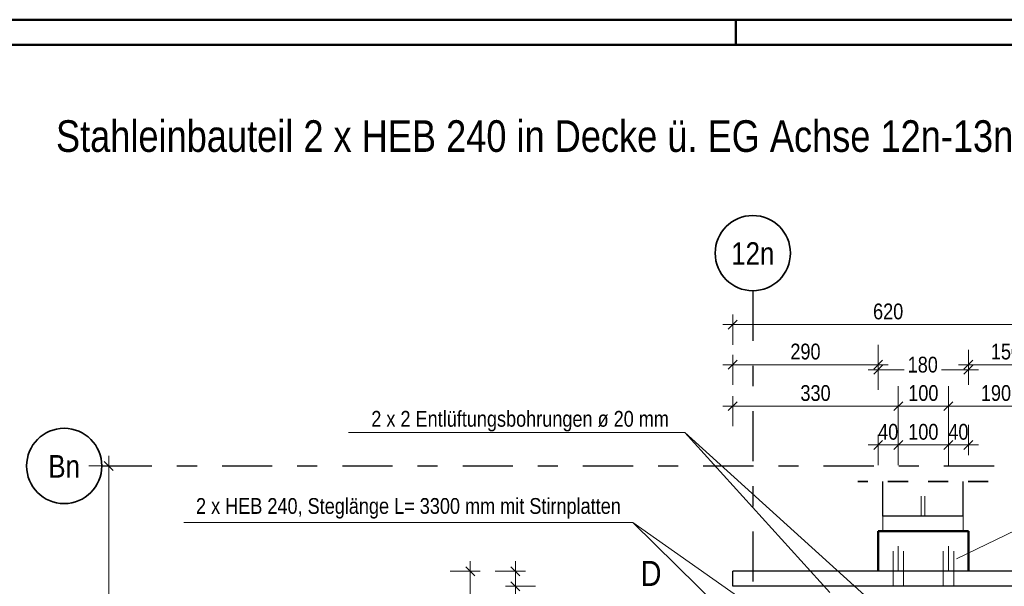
# Model space of a CAD drawing. Header units: millimetres. Extents: x 0 to 34.7, y 0 to 23.8.
# Tile 19 of 22: x 11.9 to 16.8, y 18.2 to 21. Entities that reach past the tile are written whole.
import ezdxf
from ezdxf.enums import TextEntityAlignment as Align

# ---------------------------------------------------------------- set-up
doc = ezdxf.new("R2010")
doc.units = ezdxf.units.MM
for name, pattern in [('DASHDOT', [1, 0.5, -0.25, 0, -0.25]), ('DASHDOTX2', [2, 1, -0.5, 0, -0.5]), ('HIDDEN', [0.375, 0.25, -0.125])]:
    doc.linetypes.add(name, pattern=pattern)
doc.layers.add('Ansichtskanten', color=7, linetype='Continuous', lineweight=20)
doc.styles.add('Arial Narrow', font='ARIALN.TTF')
doc.dimstyles.new('Arch_Strakon_dimstyle', dxfattribs={"dimtxt": 7.875, "dimasz": 1, "dimexe": 1.25, "dimexo": 0.0625, "dimgap": 1, "dimtad": 0, "dimzin": 12, "dimdsep": 46, "dimtxsty": 'Arial Narrow', "dimblk": 'Arrowhead_Tick', "dimsah": 1, "dimcen": 0, "dimse1": 1, "dimse2": 1, "dimclrd": 6, "dimclrt": 2, "dimazin": 0, "dimtfac": 1, "dimtdec": 4, "dimtmove": 0, "dimatfit": 3, "dimldrblk": 'NONE', "dimfxl": 1, "dimtvp": 1, "dimtolj": 1, "dimtzin": 0, "dimlwd": 13, "dimarcsym": 2})

# ---------------------------------------------------------------- blocks, each defined once
blk = doc.blocks.new('Arrowhead_Tick')
at = {"color": 0, "linetype": 'Continuous', "lineweight": -2, "ltscale": 0.4}
for p, q in [((0, 10), (0, -5)), ((-1, 0), (0, 0)), ((5, 0), (0, 0))]:
    blk.add_line(p, q, dxfattribs=at)
at = {"color": 2, "linetype": 'Continuous', "lineweight": 35, "ltscale": 0.4}
blk.add_line((2.21, 2.21), (-2.21, -2.21), dxfattribs=at)
blk = doc.blocks.new('*D99')
at = {"color": 6, "linetype": 'Continuous', "lineweight": 13}
blk.add_line((15.4692, 19.3051), (16.1743, 19.3051), dxfattribs=at)
at = {"layer": 'Defpoints', "color": 0}
for p in [(16.1843, 19.3051), (16.1843, 18.4757), (15.4592, 18.2757)]:
    blk.add_point(p, dxfattribs=at)
at = {"color": 6, "lineweight": 13, "xscale": 0.01, "yscale": 0.01, "zscale": 0.01}
blk.add_blockref('Arrowhead_Tick', (16.1843, 19.3051), dxfattribs=at)
at = {"color": 6, "lineweight": 13, "xscale": 0.01, "yscale": 0.01, "zscale": 0.01, "rotation": 180}
blk.add_blockref('Arrowhead_Tick', (15.4592, 19.3051), dxfattribs=at)
at = {"color": 2, "lineweight": 35, "insert": (15.8218, 19.3703), "char_height": 0.07875, "attachment_point": 5, "style": 'Arial Narrow'}
blk.add_mtext('\\A1;290', dxfattribs=at)
blk = doc.blocks.new('_None')
blk = doc.blocks.new('*D100')
at = {"color": 6, "linetype": 'Continuous', "lineweight": 13}
for p, q in [((16.1943, 19.2801), (16.3136, 19.2801)), ((16.6243, 19.2801), (16.5, 19.2801))]:
    blk.add_line(p, q, dxfattribs=at)
at = {"layer": 'Defpoints', "color": 0}
for p in [(16.6343, 19.2801), (16.1843, 18.4757), (16.6343, 18.4757)]:
    blk.add_point(p, dxfattribs=at)
at = {"color": 6, "lineweight": 13, "xscale": 0.01, "yscale": 0.01, "zscale": 0.01}
blk.add_blockref('Arrowhead_Tick', (16.6343, 19.2801), dxfattribs=at)
at = {"color": 6, "lineweight": 13, "xscale": 0.01, "yscale": 0.01, "zscale": 0.01, "rotation": 180}
blk.add_blockref('Arrowhead_Tick', (16.1843, 19.2801), dxfattribs=at)
at = {"color": 2, "lineweight": 35, "insert": (16.4068, 19.3051), "char_height": 0.07875, "attachment_point": 5, "style": 'Arial Narrow'}
blk.add_mtext('\\A1;180', dxfattribs=at)
blk = doc.blocks.new('*D101')
at = {"color": 6, "linetype": 'Continuous', "lineweight": 13}
blk.add_line((16.6443, 19.3051), (16.9992, 19.3051), dxfattribs=at)
at = {"layer": 'Defpoints', "color": 0}
for p in [(17.0092, 19.3051), (16.6343, 18.4757), (17.0092, 18.2757)]:
    blk.add_point(p, dxfattribs=at)
at = {"color": 6, "lineweight": 13, "xscale": 0.01, "yscale": 0.01, "zscale": 0.01}
blk.add_blockref('Arrowhead_Tick', (17.0092, 19.3051), dxfattribs=at)
at = {"color": 6, "lineweight": 13, "xscale": 0.01, "yscale": 0.01, "zscale": 0.01, "rotation": 180}
blk.add_blockref('Arrowhead_Tick', (16.6343, 19.3051), dxfattribs=at)
at = {"color": 2, "lineweight": 35, "insert": (16.8218, 19.3703), "char_height": 0.07875, "attachment_point": 5, "style": 'Arial Narrow'}
blk.add_mtext('\\A1;150', dxfattribs=at)
blk = doc.blocks.new('*D105')
at = {"color": 6, "linetype": 'Continuous', "lineweight": 13}
blk.add_line((15.4692, 19.0984), (16.2747, 19.0984), dxfattribs=at)
at = {"layer": 'Defpoints', "color": 0}
for p in [(16.2847, 19.0984), (16.2847, 18.4757), (15.4592, 18.2757)]:
    blk.add_point(p, dxfattribs=at)
at = {"color": 6, "lineweight": 13, "xscale": 0.01, "yscale": 0.01, "zscale": 0.01}
blk.add_blockref('Arrowhead_Tick', (16.2847, 19.0984), dxfattribs=at)
at = {"color": 6, "lineweight": 13, "xscale": 0.01, "yscale": 0.01, "zscale": 0.01, "rotation": 180}
blk.add_blockref('Arrowhead_Tick', (15.4592, 19.0984), dxfattribs=at)
at = {"color": 2, "lineweight": 35, "insert": (15.872, 19.1636), "char_height": 0.07875, "attachment_point": 5, "style": 'Arial Narrow'}
blk.add_mtext('\\A1;330', dxfattribs=at)
blk = doc.blocks.new('*D106')
at = {"color": 6, "linetype": 'Continuous', "lineweight": 13}
blk.add_line((16.2947, 19.0984), (16.5247, 19.0984), dxfattribs=at)
at = {"layer": 'Defpoints', "color": 0}
for p in [(16.5347, 19.0984), (16.2847, 18.4757), (16.5347, 18.4757)]:
    blk.add_point(p, dxfattribs=at)
at = {"color": 6, "lineweight": 13, "xscale": 0.01, "yscale": 0.01, "zscale": 0.01}
blk.add_blockref('Arrowhead_Tick', (16.5347, 19.0984), dxfattribs=at)
at = {"color": 6, "lineweight": 13, "xscale": 0.01, "yscale": 0.01, "zscale": 0.01, "rotation": 180}
blk.add_blockref('Arrowhead_Tick', (16.2847, 19.0984), dxfattribs=at)
at = {"color": 2, "lineweight": 35, "insert": (16.4097, 19.1636), "char_height": 0.07875, "attachment_point": 5, "style": 'Arial Narrow'}
blk.add_mtext('\\A1;100', dxfattribs=at)
blk = doc.blocks.new('*D107')
at = {"color": 6, "linetype": 'Continuous', "lineweight": 13}
blk.add_line((16.5447, 19.0984), (16.9992, 19.0984), dxfattribs=at)
at = {"layer": 'Defpoints', "color": 0}
for p in [(17.0092, 19.0984), (16.5347, 18.4757), (17.0092, 18.2757)]:
    blk.add_point(p, dxfattribs=at)
at = {"color": 6, "lineweight": 13, "xscale": 0.01, "yscale": 0.01, "zscale": 0.01}
blk.add_blockref('Arrowhead_Tick', (17.0092, 19.0984), dxfattribs=at)
at = {"color": 6, "lineweight": 13, "xscale": 0.01, "yscale": 0.01, "zscale": 0.01, "rotation": 180}
blk.add_blockref('Arrowhead_Tick', (16.5347, 19.0984), dxfattribs=at)
at = {"color": 2, "lineweight": 35, "insert": (16.772, 19.1636), "char_height": 0.07875, "attachment_point": 5, "style": 'Arial Narrow'}
blk.add_mtext('\\A1;190', dxfattribs=at)
blk = doc.blocks.new('*D111')
at = {"color": 6, "linetype": 'Continuous', "lineweight": 13}
blk.add_line((15.4692, 19.5051), (16.9992, 19.5051), dxfattribs=at)
at = {"layer": 'Defpoints', "color": 0}
for p in [(17.0092, 19.5051), (15.4592, 18.2757), (17.0092, 18.2757)]:
    blk.add_point(p, dxfattribs=at)
at = {"color": 6, "lineweight": 13, "xscale": 0.01, "yscale": 0.01, "zscale": 0.01}
blk.add_blockref('Arrowhead_Tick', (17.0092, 19.5051), dxfattribs=at)
at = {"color": 6, "lineweight": 13, "xscale": 0.01, "yscale": 0.01, "zscale": 0.01, "rotation": 180}
blk.add_blockref('Arrowhead_Tick', (15.4592, 19.5051), dxfattribs=at)
at = {"color": 2, "lineweight": 35, "insert": (16.2342, 19.5703), "char_height": 0.07875, "attachment_point": 5, "style": 'Arial Narrow'}
blk.add_mtext('\\A1;620', dxfattribs=at)
blk = doc.blocks.new('*D115')
at = {"color": 6, "linetype": 'Continuous', "lineweight": 13}
blk.add_line((16.1943, 18.9051), (16.2747, 18.9051), dxfattribs=at)
at = {"layer": 'Defpoints', "color": 0}
for p in [(16.2847, 18.9051), (16.1843, 18.4757), (16.2847, 18.4757)]:
    blk.add_point(p, dxfattribs=at)
at = {"color": 6, "lineweight": 13, "xscale": 0.01, "yscale": 0.01, "zscale": 0.01}
blk.add_blockref('Arrowhead_Tick', (16.2847, 18.9051), dxfattribs=at)
at = {"color": 6, "lineweight": 13, "xscale": 0.01, "yscale": 0.01, "zscale": 0.01, "rotation": 180}
blk.add_blockref('Arrowhead_Tick', (16.1843, 18.9051), dxfattribs=at)
at = {"color": 2, "lineweight": 35, "insert": (16.2345, 18.9703), "char_height": 0.07875, "attachment_point": 5, "style": 'Arial Narrow'}
blk.add_mtext('\\A1;40', dxfattribs=at)
blk = doc.blocks.new('*D116')
at = {"color": 6, "linetype": 'Continuous', "lineweight": 13}
blk.add_line((16.2947, 18.9051), (16.5247, 18.9051), dxfattribs=at)
at = {"layer": 'Defpoints', "color": 0}
for p in [(16.5347, 18.9051), (16.2847, 18.4757), (16.5347, 18.4757)]:
    blk.add_point(p, dxfattribs=at)
at = {"color": 6, "lineweight": 13, "xscale": 0.01, "yscale": 0.01, "zscale": 0.01}
blk.add_blockref('Arrowhead_Tick', (16.5347, 18.9051), dxfattribs=at)
at = {"color": 6, "lineweight": 13, "xscale": 0.01, "yscale": 0.01, "zscale": 0.01, "rotation": 180}
blk.add_blockref('Arrowhead_Tick', (16.2847, 18.9051), dxfattribs=at)
at = {"color": 2, "lineweight": 35, "insert": (16.4097, 18.9703), "char_height": 0.07875, "attachment_point": 5, "style": 'Arial Narrow'}
blk.add_mtext('\\A1;100', dxfattribs=at)
blk = doc.blocks.new('*D117')
at = {"color": 6, "linetype": 'Continuous', "lineweight": 13}
blk.add_line((16.5447, 18.9051), (16.6243, 18.9051), dxfattribs=at)
at = {"layer": 'Defpoints', "color": 0}
for p in [(16.6343, 18.9051), (16.5347, 18.4757), (16.6343, 18.4757)]:
    blk.add_point(p, dxfattribs=at)
at = {"color": 6, "lineweight": 13, "xscale": 0.01, "yscale": 0.01, "zscale": 0.01}
blk.add_blockref('Arrowhead_Tick', (16.6343, 18.9051), dxfattribs=at)
at = {"color": 6, "lineweight": 13, "xscale": 0.01, "yscale": 0.01, "zscale": 0.01, "rotation": 180}
blk.add_blockref('Arrowhead_Tick', (16.5347, 18.9051), dxfattribs=at)
at = {"color": 2, "lineweight": 35, "insert": (16.5845, 18.9703), "char_height": 0.07875, "attachment_point": 5, "style": 'Arial Narrow'}
blk.add_mtext('\\A1;40', dxfattribs=at)
blk = doc.blocks.new('*D127')
at = {"color": 6, "linetype": 'Continuous', "lineweight": 13}
blk.add_line((12.347, 16.8356), (12.347, 18.7906), dxfattribs=at)
at = {"layer": 'Defpoints', "color": 0}
for p in [(12.3123, 18.8006), (12.347, 18.8006), (12.3123, 16.8256)]:
    blk.add_point(p, dxfattribs=at)
at = {"color": 6, "lineweight": 13, "xscale": 0.01, "yscale": 0.01, "zscale": 0.01}
for p, rotation in [((12.347, 18.8006), 90), ((12.347, 16.8256), 270)]:
    blk.add_blockref('Arrowhead_Tick', p, dxfattribs=dict(at, rotation=rotation))
at = {"color": 2, "lineweight": 35, "insert": (12.2818, 17.8131), "char_height": 0.07875, "attachment_point": 5, "rotation": 90, "style": 'Arial Narrow'}
blk.add_mtext('\\A1;790', dxfattribs=at)
blk = doc.blocks.new('*D128')
at = {"color": 6, "linetype": 'Continuous', "lineweight": 13}
blk.add_line((14.15, 16.8357), (14.15, 18.2657), dxfattribs=at)
at = {"layer": 'Defpoints', "color": 0}
for p in [(14.15, 18.2757), (15.4592, 18.2757), (15.5584, 16.8257)]:
    blk.add_point(p, dxfattribs=at)
at = {"color": 6, "lineweight": 13, "xscale": 0.01, "yscale": 0.01, "zscale": 0.01}
for p, rotation in [((14.15, 18.2757), 90), ((14.15, 16.8257), 270)]:
    blk.add_blockref('Arrowhead_Tick', p, dxfattribs=dict(at, rotation=rotation))
at = {"color": 2, "lineweight": 35, "insert": (14.0848, 17.5507), "char_height": 0.07875, "attachment_point": 5, "rotation": 90, "style": 'Arial Narrow'}
blk.add_mtext('\\A1;580', dxfattribs=at)
blk = doc.blocks.new('*D131')
at = {"color": 6, "linetype": 'Continuous', "lineweight": 13}
blk.add_line((14.375, 18.2107), (14.375, 18.2657), dxfattribs=at)
at = {"layer": 'Defpoints', "color": 0}
for p in [(14.375, 18.2757), (15.4592, 18.2757), (15.4592, 18.2007)]:
    blk.add_point(p, dxfattribs=at)
at = {"color": 6, "lineweight": 13, "xscale": 0.01, "yscale": 0.01, "zscale": 0.01}
for p, rotation in [((14.375, 18.2757), 90), ((14.375, 18.2007), 270)]:
    blk.add_blockref('Arrowhead_Tick', p, dxfattribs=dict(at, rotation=rotation))
at = {"color": 2, "lineweight": 35, "insert": (14.35, 18.1117), "char_height": 0.07875, "attachment_point": 5, "rotation": 90, "style": 'Arial Narrow'}
blk.add_mtext('\\A1;30', dxfattribs=at)

msp = doc.modelspace()

# ---------------------------------------------------------------- linework, layer by layer
at = {"color": 4, "linetype": 'Continuous', "lineweight": 50}
for p, q in [((29.725, 21.025), (0, 21.025)), ((29.6, 20.9), (0.5, 20.9))]:
    msp.add_line(p, q, dxfattribs=at)
at = {"color": 4, "linetype": 'Continuous', "lineweight": 50, "ltscale": 0.4}
msp.add_line((15.475, 21.025), (15.475, 20.9), dxfattribs=at)
at = {"color": 3, "linetype": 'DASHDOTX2', "lineweight": 25, "ltscale": 0.25}
for p, q in [((15.5591157, 19.6740492), (15.5591157, 15.8940563)), ((12.3123104, 18.8006452), (17.3351808, 18.8006452))]:
    msp.add_line(p, q, dxfattribs=at)
at = {"color": 5, "linetype": 'Continuous', "lineweight": 18}
for p, q in [((18.0708033, 19.0623605), (16.5757877, 18.3374764)), ((15.2208569, 18.9670834), (13.5428545, 18.9670834)), ((15.2208569, 18.9670834), (15.9426791, 18.1702667)), ((15.2208569, 18.9670834), (16.8051161, 17.5328132)), ((14.9609338, 18.5192143), (12.7219322, 18.5192143)), ((14.9609338, 18.5192143), (15.5806411, 17.9096426)), ((14.9609338, 18.5192143), (16.5878937, 17.3735243))]:
    msp.add_line(p, q, dxfattribs=at)
at = {"color": 2, "linetype": 'HIDDEN', "lineweight": 35, "ltscale": 0.25}
msp.add_line((16.7333915, 18.7225062), (16.0833915, 18.7225062), dxfattribs=at)
at = {"color": 6, "linetype": 'HIDDEN', "lineweight": 13, "ltscale": 0.25}
for p, q in [((16.3990165, 18.5506725), (16.3990165, 18.7225062)), ((16.4177665, 18.5506725), (16.4177665, 18.7225062)), ((16.258481, 18.2756725), (16.258482, 18.4756725)), ((16.310981, 18.2756725), (16.3109819, 18.4756725)), ((16.5084809, 18.2756725), (16.5084818, 18.4756725)), ((16.5609809, 18.2756725), (16.5609818, 18.4756725)), ((16.2584807, 18.2006741), (16.258481, 18.2756725)), ((16.3109806, 18.2006741), (16.310981, 18.2756725)), ((16.5084805, 18.2006741), (16.5084809, 18.2756725)), ((16.5609805, 18.2006741), (16.5609809, 18.2756725))]:
    msp.add_line(p, q, dxfattribs=at)
at = {"color": 6, "linetype": 'Continuous', "lineweight": 13}
for p, q in [((16.2083915, 18.5506725), (16.2083915, 18.4756725)), ((16.6083915, 18.5506725), (16.2083915, 18.5506725)), ((16.6083915, 18.4756725), (16.6083915, 18.5506725)), ((16.2083915, 18.4756725), (16.6083915, 18.4756725))]:
    msp.add_line(p, q, dxfattribs=at)
at = {"color": 9, "linetype": 'DASHDOT', "lineweight": 0, "ltscale": 0.25}
for p, q in [((16.284731, 18.2756724), (16.284732, 18.4756724)), ((16.5347309, 18.2756726), (16.5347318, 18.4756726))]:
    msp.add_line(p, q, dxfattribs=at)
at = {"color": 2, "linetype": 'Continuous', "lineweight": 35}
for centre in [(15.5591157, 19.8615492), (12.1248104, 18.8006452)]:
    msp.add_circle(centre, 0.1875, dxfattribs=at)
at = {"layer": 'Ansichtskanten', "color": 3, "linetype": 'Continuous', "lineweight": 25}
for p, q in [((16.2083915, 18.5506725), (16.2083915, 18.7225062)), ((16.6083915, 18.5506725), (16.6083915, 18.7225062)), ((16.6083915, 18.5506725), (16.2083915, 18.5506725)), ((15.4592421, 18.2006741), (15.4592421, 18.2756741)), ((17.0092421, 18.2756725), (15.4592421, 18.2756725)), ((16.9342421, 18.2006741), (15.4592421, 18.2006741))]:
    msp.add_line(p, q, dxfattribs=at)
at = {"layer": 'Ansichtskanten', "color": 4, "linetype": 'Continuous', "lineweight": 50}
for p, q in [((16.6342999, 18.4756725), (16.1842999, 18.4756725)), ((16.1842999, 18.2756725), (16.1842999, 18.4756725)), ((16.6342999, 18.2756725), (16.6342999, 18.4756725))]:
    msp.add_line(p, q, dxfattribs=at)

# ---------------------------------------------------------------- texts
at = {"color": 1, "lineweight": 70, "style": 'Arial Narrow'}
msp.add_text('Stahleinbauteil 2 x HEB 240 in Decke ü. EG Achse 12n-13n / Bn-Cn   M. 1:10', height=0.1575, dxfattribs=at).set_placement((12.0839647, 20.3661513))
at = {"color": 4, "lineweight": 50, "style": 'Arial Narrow'}
for s, p in [('12n', (15.5591157, 19.8594806)), ('Bn', (12.1248104, 18.7985766))]:
    msp.add_text(s, height=0.1125, dxfattribs=at).set_placement(p, align=Align.MIDDLE_CENTER)
at = {"color": 2, "lineweight": 35, "style": 'Arial Narrow'}
for s, p in [('2 x 2 Entlüftungsbohrungen ø 20 mm', (13.6564938, 18.9962222)), ('2 x HEB 240, Steglänge L= 3300 mm mit Stirnplatten', (12.7823255, 18.5617192))]:
    msp.add_text(s, height=0.07875, dxfattribs=at).set_placement(p)
at = {"color": 4, "lineweight": 50, "style": 'Arial Narrow'}
msp.add_text('D', height=0.125, dxfattribs=at).set_placement((15.0003695, 18.2023021))

# ---------------------------------------------------------------- dimensions: what is measured, and where the dimension line sits
at = {"lineweight": 35}
for base, p1, p2, text, override, picture, middle in [((17.0092421, 19.5050749), (15.4592421, 18.2756725), (17.0092421, 18.2756725), '620', {"dimscale": 0.01, "dimtxt": 7.875, "dimasz": 1, "dimgap": 2.5, "dimtad": 1, "dimjust": 0, "dimtih": 0, "dimtoh": 0, "dimdec": 3, "dimdsep": 46, "dimtxsty": 'Arial Narrow', "dimclrd": 6, "dimclrt": 2, "dimtix": 1, "dimtofl": 255, "dimtmove": 0, "dimatfit": 2, "dimfxl": 0, "dimfxlon": 0, "dimtvp": 31.746032, "dimlwd": 13}, '*D111', (16.2342421, 19.5050749)), ((16.1842999, 19.3050749), (15.4592421, 18.2756725), (16.1842999, 18.4756725), '290', {"dimscale": 0.01, "dimtxt": 7.875, "dimasz": 1, "dimgap": 2.5, "dimtad": 1, "dimjust": 0, "dimtih": 0, "dimtoh": 0, "dimdec": 3, "dimdsep": 46, "dimtxsty": 'Arial Narrow', "dimclrd": 6, "dimclrt": 2, "dimtix": 1, "dimtofl": 255, "dimtmove": 0, "dimatfit": 2, "dimfxl": 0, "dimfxlon": 0, "dimtvp": 31.746032, "dimlwd": 13}, '*D99', (15.821771, 19.3050749)), ((17.0092421, 19.3050749), (16.6342999, 18.4756725), (17.0092421, 18.2756725), '150', {"dimscale": 0.01, "dimtxt": 7.875, "dimasz": 1, "dimgap": 2.5, "dimtad": 1, "dimjust": 0, "dimtih": 0, "dimtoh": 0, "dimdec": 3, "dimdsep": 46, "dimtxsty": 'Arial Narrow', "dimclrd": 6, "dimclrt": 2, "dimtix": 1, "dimtofl": 255, "dimtmove": 0, "dimatfit": 2, "dimfxl": 0, "dimfxlon": 0, "dimtvp": 31.746032, "dimlwd": 13}, '*D101', (16.821771, 19.3050749)), ((16.6342999, 19.2800749), (16.1842999, 18.4756725), (16.6342999, 18.4756725), '180', {"dimscale": 0.01, "dimtxt": 7.875, "dimasz": 1, "dimgap": 2.5, "dimtad": 0, "dimjust": 0, "dimtih": 0, "dimtoh": 0, "dimdec": 3, "dimdsep": 46, "dimtxsty": 'Arial Narrow', "dimclrd": 6, "dimclrt": 2, "dimtix": 0, "dimtofl": 255, "dimtmove": 2, "dimatfit": 2, "dimfxl": 0, "dimfxlon": 0, "dimtvp": 31.746032, "dimlwd": 13}, '*D100', (16.4067999, 19.3050749)), ((16.284732, 19.0983942), (15.4592421, 18.2756725), (16.284732, 18.4756724), '330', {"dimscale": 0.01, "dimtxt": 7.875, "dimasz": 1, "dimgap": 2.5, "dimtad": 1, "dimjust": 0, "dimtih": 0, "dimtoh": 0, "dimdec": 3, "dimdsep": 46, "dimtxsty": 'Arial Narrow', "dimclrd": 6, "dimclrt": 2, "dimtix": 1, "dimtofl": 255, "dimtmove": 0, "dimatfit": 2, "dimfxl": 0, "dimfxlon": 0, "dimtvp": 31.746032, "dimlwd": 13}, '*D105', (15.871987, 19.0983942)), ((16.5347318, 19.0983942), (16.284732, 18.4756724), (16.5347318, 18.4756726), '100', {"dimscale": 0.01, "dimtxt": 7.875, "dimasz": 1, "dimgap": 2.5, "dimtad": 1, "dimjust": 0, "dimtih": 0, "dimtoh": 0, "dimdec": 3, "dimdsep": 46, "dimtxsty": 'Arial Narrow', "dimclrd": 6, "dimclrt": 2, "dimtix": 1, "dimtofl": 255, "dimtmove": 0, "dimatfit": 2, "dimfxl": 0, "dimfxlon": 0, "dimtvp": 31.746032, "dimlwd": 13}, '*D106', (16.4097319, 19.0983942)), ((17.0092421, 19.0983942), (16.5347318, 18.4756726), (17.0092421, 18.2756725), '190', {"dimscale": 0.01, "dimtxt": 7.875, "dimasz": 1, "dimgap": 2.5, "dimtad": 1, "dimjust": 0, "dimtih": 0, "dimtoh": 0, "dimdec": 3, "dimdsep": 46, "dimtxsty": 'Arial Narrow', "dimclrd": 6, "dimclrt": 2, "dimtix": 1, "dimtofl": 255, "dimtmove": 0, "dimatfit": 2, "dimfxl": 0, "dimfxlon": 0, "dimtvp": 31.746032, "dimlwd": 13}, '*D107', (16.771987, 19.0983942)), ((16.284732, 18.9050749), (16.1842999, 18.4756725), (16.284732, 18.4756724), '40', {"dimscale": 0.01, "dimtxt": 7.875, "dimasz": 1, "dimgap": 2.5, "dimtad": 1, "dimjust": 0, "dimtih": 0, "dimtoh": 0, "dimdec": 3, "dimdsep": 46, "dimtxsty": 'Arial Narrow', "dimclrd": 6, "dimclrt": 2, "dimtix": 1, "dimtofl": 255, "dimtmove": 0, "dimatfit": 2, "dimfxl": 0, "dimfxlon": 0, "dimtvp": 31.746032, "dimlwd": 13}, '*D115', (16.2345159, 18.9050749)), ((16.5347318, 18.9050749), (16.284732, 18.4756724), (16.5347318, 18.4756726), '100', {"dimscale": 0.01, "dimtxt": 7.875, "dimasz": 1, "dimgap": 2.5, "dimtad": 1, "dimjust": 0, "dimtih": 0, "dimtoh": 0, "dimdec": 3, "dimdsep": 46, "dimtxsty": 'Arial Narrow', "dimclrd": 6, "dimclrt": 2, "dimtix": 1, "dimtofl": 255, "dimtmove": 0, "dimatfit": 2, "dimfxl": 0, "dimfxlon": 0, "dimtvp": 31.746032, "dimlwd": 13}, '*D116', (16.4097319, 18.9050749)), ((16.6342999, 18.9050749), (16.5347318, 18.4756726), (16.6342999, 18.4756725), '40', {"dimscale": 0.01, "dimtxt": 7.875, "dimasz": 1, "dimgap": 2.5, "dimtad": 1, "dimjust": 0, "dimtih": 0, "dimtoh": 0, "dimdec": 3, "dimdsep": 46, "dimtxsty": 'Arial Narrow', "dimclrd": 6, "dimclrt": 2, "dimtix": 1, "dimtofl": 255, "dimtmove": 0, "dimatfit": 2, "dimfxl": 0, "dimfxlon": 0, "dimtvp": 31.746032, "dimlwd": 13}, '*D117', (16.5845159, 18.9050749))]:
    dim = msp.add_linear_dim(base=base, p1=p1, p2=p2, text=text, dimstyle='Arch_Strakon_dimstyle', override=override, dxfattribs=at)
    dim.commit()
    dim.dimension.update_dxf_attribs({"geometry": picture, "text_midpoint": middle, "dimtype": 160})
for base, p1, p2, text, override, picture, middle in [((12.346958, 18.8006452), (12.3123104, 16.8256452), (12.3123104, 18.8006452), '790', {"dimscale": 0.01, "dimtxt": 7.875, "dimasz": 1, "dimgap": 2.5, "dimtad": 1, "dimjust": 0, "dimtih": 0, "dimtoh": 0, "dimdec": 5, "dimdsep": 46, "dimtxsty": 'Arial Narrow', "dimclrd": 6, "dimclrt": 2, "dimtix": 1, "dimtofl": 255, "dimtmove": 0, "dimatfit": 2, "dimfxl": 0, "dimfxlon": 0, "dimtvp": 31.746032, "dimlwd": 13}, '*D127', (12.346958, 17.8131452)), ((14.15, 18.2756725), (15.5584007, 16.8256657), (15.4592421, 18.2756725), '580', {"dimscale": 0.01, "dimtxt": 7.875, "dimasz": 1, "dimgap": 2.5, "dimtad": 1, "dimjust": 0, "dimtih": 0, "dimtoh": 0, "dimdec": 4, "dimdsep": 46, "dimtxsty": 'Arial Narrow', "dimclrd": 6, "dimclrt": 2, "dimtix": 1, "dimtofl": 255, "dimtmove": 0, "dimatfit": 2, "dimfxl": 0, "dimfxlon": 0, "dimtvp": 31.746032, "dimlwd": 13}, '*D128', (14.15, 17.5506691)), ((14.375, 18.2756725), (15.4592421, 18.2006741), (15.4592421, 18.2756725), '30', {"dimscale": 0.01, "dimtxt": 7.875, "dimasz": 1, "dimgap": 2.5, "dimtad": 1, "dimjust": 0, "dimtih": 0, "dimtoh": 0, "dimdec": 4, "dimdsep": 46, "dimtxsty": 'Arial Narrow', "dimclrd": 6, "dimclrt": 2, "dimtix": 0, "dimtofl": 255, "dimtmove": 2, "dimatfit": 2, "dimfxl": 0, "dimfxlon": 0, "dimtvp": 31.746032, "dimlwd": 13}, '*D131', (14.35, 18.1116866))]:
    dim = msp.add_linear_dim(base=base, p1=p1, p2=p2, angle=90, text=text, dimstyle='Arch_Strakon_dimstyle', override=override, dxfattribs=at)
    dim.commit()
    dim.dimension.update_dxf_attribs({"geometry": picture, "text_midpoint": middle, "dimtype": 160})

doc.saveas('drawing.dxf')
